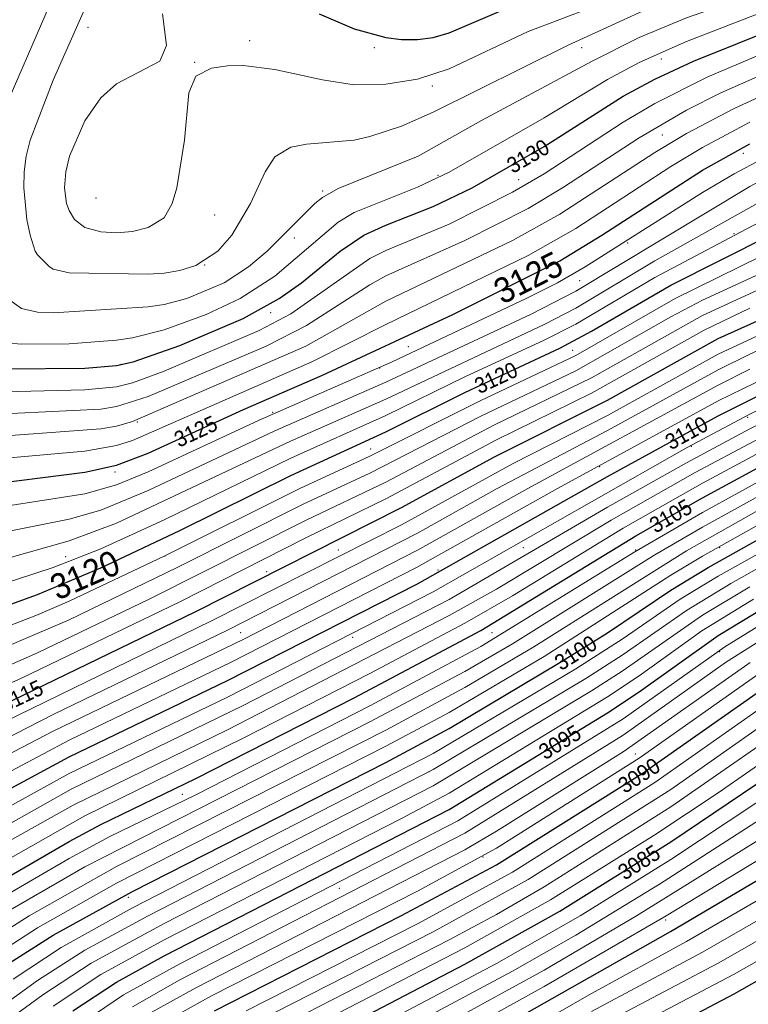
# Model space of a CAD drawing. Header units: metres. Extents: x 295850 to 310263, y 8095845 to 8104014.
# Tile 20 of 78: x 296213 to 296282, y 8096110 to 8096203. Entities that reach past the tile are written whole.
import ezdxf
from ezdxf.enums import TextEntityAlignment as Align

# ---------------------------------------------------------------- set-up
doc = ezdxf.new("R2010")
doc.units = ezdxf.units.M
for name, color, linetype, lineweight in [('C-TOPO-MAJR', 33, 'Continuous', 25), ('C-TOPO-MINR', 253, 'Continuous', 13), ('C-TOPO-PNTS', 8, 'Continuous', 9), ('C-TOPO-TEXT', 33, 'Continuous', 13), ('C-TOPO-TEXT-500', 33, 'Continuous', 13)]:
    doc.layers.add(name, color=color, linetype=linetype, lineweight=lineweight)
doc.styles.add('ARIAL', font='arial.ttf')

# ---------------------------------------------------------------- blocks, each defined once
blk = doc.blocks.new('PUNTOS_TOPOGRAFICOS')
at = {"layer": 'C-TOPO-PNTS'}
for p in [(296219.792, 8096202.634, 3133.466), (296235.096, 8096201.358, 3134.324), (296246.92, 8096200.712, 3134.704), (296266.569, 8096200.712, 3132.752), (296274.103, 8096199.631, 3130.729), (296229.893, 8096199.318, 3134.04), (296252.423, 8096197.081, 3133.833), (296274.205, 8096192.431, 3127.54), (296281.873, 8096190.698, 3124.732), (296252.95, 8096188.605, 3131.31), (296260.601, 8096188.18, 3129.492), (296242.008, 8096187.109, 3132.276), (296220.541, 8096186.453, 3135.018), (296231.806, 8096184.842, 3133.47), (296281.006, 8096183.079, 3121.31), (296239.347, 8096182.654, 3132.03), (296270.915, 8096182.197, 3124.094), (296230.845, 8096180.104, 3133.482), (296266.38, 8096178.607, 3123.824), (296237.096, 8096175.584, 3129.834), (296250.132, 8096172.372, 3124.694), (296265.703, 8096172.027, 3119.534), (296222.926, 8096170.672, 3130.428), (296247.423, 8096170.326, 3124.066), (296237.285, 8096166.137, 3124.102), (296224.468, 8096165.225, 3126.974), (296282.281, 8096165.65, 3108.896), (296246.573, 8096162.675, 3119.462), (296276.96, 8096162.925, 3108.946), (296222.359, 8096160.469, 3124.888), (296268.253, 8096160.974, 3110.95), (296243.52, 8096153.101, 3114.366), (296261.027, 8096153.322, 3108.638), (296271.67, 8096153.101, 3104.072), (296279.629, 8096153.296, 3100.906), (296217.667, 8096152.472, 3121.508), (296227.082, 8096152.534, 3119.034), (296252.95, 8096151.197, 3110.262), (296236.718, 8096151.023, 3115.188), (296234.245, 8096145.246, 3112.538), (296244.873, 8096144.82, 3108.792), (296258.051, 8096145.246, 3104.52), (296279.625, 8096143.439, 3093.742), (296271.654, 8096133.768, 3091.378), (296252.1, 8096132.068, 3098.05), (296228.719, 8096129.942, 3104.479), (296234.144, 8096124.389, 3099.014), (296257.201, 8096123.991, 3090.988), (296243.598, 8096121.015, 3093.63), (296223.618, 8096120.165, 3099.76), (296274.528, 8096118.013, 3080.704)]:
    blk.add_point(p, dxfattribs=at)
blk = doc.blocks.new('CURVAS_NIVEL')
at = {"layer": 'C-TOPO-MAJR'}
for points, elevation in [([(296241.275, 8096106.42), (296255.494, 8096113.834), (296264.494, 8096118.869), (296274.994, 8096125.428), (296288.494, 8096134.517), (296294.494, 8096138.382), (296309.311, 8096146.92), (296319.994, 8096152.544), (296331.994, 8096157.986), (296334.994, 8096158.956), (296355.994, 8096164.651), (296364.994, 8096166.625), (296372.494, 8096169.069), (296379.994, 8096171.119), (296397.439, 8096175.42), (296405.049, 8096176.92), (296411.494, 8096177.975), (296414.494, 8096178.354)], 3085), ([(296231.79, 8096109.42), (296249.494, 8096118.441), (296258.494, 8096123.257), (296272.287, 8096131.92), (296286.994, 8096142.244), (296289.994, 8096144.144), (296292.375, 8096145.42), (296298.994, 8096148.547), (296328.994, 8096164.666), (296330.494, 8096165.291), (296333.494, 8096166.285), (296339.494, 8096168.014), (296352.994, 8096172.228), (296358.994, 8096173.756), (296361.994, 8096174.724), (296369.494, 8096177.855), (296376.994, 8096180.197), (296380.302, 8096181.42), (296382.904, 8096182.92), (296387.494, 8096186.2), (296389.581, 8096187.42), (296391.994, 8096188.567), (296396.494, 8096190.011), (296412.994, 8096194.29)], 3090), ([(296218.35, 8096109.42), (296222.494, 8096112.142), (296226.994, 8096114.625), (296253.994, 8096128.501), (296268.994, 8096137.642), (296271.994, 8096139.634), (296279.494, 8096144.978), (296285.167, 8096148.42)], 3095), ([(296212.334, 8096113.92), (296216.494, 8096116.569), (296223.994, 8096120.729), (296247.994, 8096132.964), (296253.994, 8096136.181), (296264.506, 8096142.42), (296268.994, 8096145.247), (296274.994, 8096149.273), (296278.53, 8096151.42), (296286.994, 8096156.166)], 3100), ([(296208.994, 8096120.25), (296217.994, 8096125.468), (296220.994, 8096127.075), (296229.994, 8096131.443), (296244.994, 8096139.083), (296256.994, 8096145.466), (296271.7, 8096154.42), (296277.994, 8096158.028), (296283.994, 8096161.296)], 3105), ([(296210.494, 8096129.431), (296217.994, 8096133.497), (296232.994, 8096140.708), (296250.994, 8096149.894), (296268.994, 8096160.049), (296279.494, 8096165.804), (296294.494, 8096173.321), (296298.994, 8096175.841), (296303.208, 8096178.42), (296319.994, 8096189.858), (296327.494, 8096194.442), (296330.494, 8096195.96), (296342.494, 8096201.475), (296361.856, 8096211.42), (296366.494, 8096214.092), (296374.152, 8096218.92), (296379.994, 8096222.817), (296388.975, 8096229.42), (296394.994, 8096234.066), (296399.494, 8096237.146), (296414.494, 8096246.394)], 3110), ([(296210.494, 8096137.821), (296229.994, 8096147.271), (296249.494, 8096157.103), (296258.306, 8096161.92), (296268.994, 8096167.297), (296279.494, 8096173.125), (296288.494, 8096177.183), (296290.941, 8096178.42), (296295.785, 8096181.42), (296307.994, 8096189.907), (296315.475, 8096194.92), (296324.494, 8096200.492), (296328.994, 8096203.092), (296342.494, 8096210.002), (296353.692, 8096215.92), (296364.994, 8096222.468), (296375.494, 8096229.532), (296384.494, 8096236.147), (296394.994, 8096244.955), (296403.994, 8096252.249), (296406.994, 8096254.253), (296414.494, 8096258.517)], 3115), ([(296205.994, 8096145.628), (296214.994, 8096148.862), (296220.994, 8096151.398), (296228.494, 8096154.945), (296238.994, 8096160.146), (296247.994, 8096164.274), (296255.494, 8096168.016), (296264.494, 8096172.231), (296267.494, 8096173.832), (296274.994, 8096178.2), (296284.426, 8096182.92)], 3120), ([(296208.994, 8096159.127), (296219.494, 8096160.456), (296222.494, 8096161.132), (296225.494, 8096162.273), (296234.536, 8096166.42), (296241.994, 8096169.661), (296254.347, 8096175.42), (296264.494, 8096180.487), (296268.478, 8096182.92), (296277.994, 8096189.103), (296282.494, 8096191.599)], 3125), ([(296211.994, 8096170.266), (296219.494, 8096170.326), (296222.494, 8096170.577), (296224.058, 8096170.92), (296228.494, 8096172.486), (296234.494, 8096175.044), (296237.898, 8096176.92), (296240.006, 8096178.42), (296243.68, 8096181.42), (296245.913, 8096182.92), (296247.994, 8096183.877), (296252.494, 8096185.635), (296256.19, 8096187.42), (296262.994, 8096191.337), (296270.494, 8096196.107), (296273.494, 8096197.715), (296277.167, 8096199.42), (296285.494, 8096202.783)], 3130), ([(296241.684, 8096203.92), (296244.994, 8096202.47), (296247.994, 8096201.667), (296249.494, 8096201.477), (296250.994, 8096201.462), (296252.494, 8096201.664), (296253.994, 8096202.096), (296259.994, 8096204.652)], 3135), ([(296248.474, 8096101.92), (296274.99, 8096116.92), (296290.238, 8096125.92)], 3080), ([(296272.268, 8096106.42), (296280.994, 8096111.021), (296304.994, 8096124.607)], 3075)]:
    blk.add_lwpolyline(points, dxfattribs=dict(at, elevation=elevation))
at = {"layer": 'C-TOPO-MINR'}
for points, elevation in [([(296245.006, 8096103.42), (296262.994, 8096113.28), (296271.766, 8096118.42), (296286.994, 8096127.907), (296300.353, 8096136.42), (296312.485, 8096143.92), (296318.494, 8096147.326), (296321.494, 8096148.859), (296324.494, 8096150.211), (296333.494, 8096153.754), (296337.994, 8096155.049), (296355.994, 8096159.263), (296361.994, 8096160.451), (296367.994, 8096161.449), (296370.994, 8096161.799), (296373.994, 8096161.8), (296376.994, 8096161.494), (296399.494, 8096157.958), (296402.494, 8096157.637), (296407.236, 8096157.42), (296408.494, 8096157.224), (296409.994, 8096156.69), (296411.494, 8096155.814), (296412.994, 8096154.68)], 3082), ([(296244.608, 8096104.92), (296259.994, 8096113.172), (296265.994, 8096116.591), (296273.938, 8096121.42), (296297.245, 8096136.42), (296309.494, 8096143.897), (296317.672, 8096148.42), (296322.994, 8096151.03), (296331.994, 8096154.789), (296336.494, 8096156.249), (296355.994, 8096161.173), (296364.994, 8096163.027), (296372.494, 8096164.779), (296375.494, 8096165.317), (296379.994, 8096165.702), (296382.994, 8096165.573), (296394.994, 8096163.771), (296397.994, 8096163.471), (296400.994, 8096163.469), (296408.494, 8096164.339), (296409.994, 8096164.383), (296411.494, 8096164.211), (296412.994, 8096163.716)], 3083), ([(296243.494, 8096105.977), (296258.494, 8096113.903), (296266.406, 8096118.42), (296274.994, 8096123.767), (296288.494, 8096132.686), (296296.655, 8096137.92), (296309.351, 8096145.42), (296316.994, 8096149.552), (296322.994, 8096152.493), (296331.994, 8096156.387), (296334.994, 8096157.395), (296355.994, 8096162.944), (296364.994, 8096164.861), (296373.994, 8096167.431), (296379.994, 8096168.791), (296382.994, 8096169.299), (296385.994, 8096169.555), (296388.994, 8096169.523), (296393.494, 8096169.227), (296396.494, 8096169.296), (296411.494, 8096171.349), (296412.994, 8096171.395)], 3084), ([(296240.494, 8096107.64), (296255.494, 8096115.382), (296263.594, 8096119.92), (296273.494, 8096126.107), (296279.494, 8096130.088), (296288.494, 8096136.316), (296295.824, 8096140.92), (296301.994, 8096144.167), (296309.345, 8096148.42), (296315.494, 8096151.694), (296321.494, 8096154.735), (296330.494, 8096158.986), (296334.674, 8096160.42), (296354.494, 8096165.934), (296364.994, 8096168.408), (296372.494, 8096171.042), (296385.994, 8096174.944), (296391.994, 8096177.643), (296394.994, 8096178.724), (296409.491, 8096182.92), (296415.994, 8096184.503)], 3086), ([(296237.987, 8096107.92), (296253.994, 8096116.135), (296258.494, 8096118.553), (296262.994, 8096121.156), (296274.994, 8096128.742), (296288.494, 8096138.095), (296292.994, 8096140.983), (296295.591, 8096142.42), (296300.494, 8096144.858), (296307.994, 8096149.134), (296315.494, 8096153.139), (296330.494, 8096160.597), (296333.494, 8096161.639), (296354.494, 8096167.608), (296363.494, 8096169.742), (296370.994, 8096172.522), (296381.494, 8096175.587), (296384.494, 8096176.595), (296385.994, 8096177.263), (296390.494, 8096179.947), (296391.994, 8096180.711), (296394.994, 8096181.854), (296408.328, 8096185.92), (296423.494, 8096190.05)], 3087), ([(296237.494, 8096109.264), (296252.494, 8096116.899), (296261.494, 8096121.853), (296274.994, 8096130.404), (296288.494, 8096139.856), (296292.575, 8096142.42), (296300.494, 8096146.359), (296309.531, 8096151.42), (296328.994, 8096161.535), (296330.494, 8096162.189), (296333.494, 8096163.195), (296340.994, 8096165.272), (296354.494, 8096169.286), (296360.494, 8096170.685), (296363.494, 8096171.555), (296370.994, 8096174.476), (296379.994, 8096177.127), (296382.994, 8096178.162), (296384.494, 8096178.867), (296385.994, 8096179.76), (296390.494, 8096182.844), (296393.494, 8096184.228), (296398.977, 8096185.92), (296417.494, 8096190.999)], 3088), ([(296234.782, 8096109.42), (296250.994, 8096117.669), (296259.994, 8096122.553), (296273.494, 8096131.067), (296287.518, 8096140.92), (296291.494, 8096143.427), (296298.994, 8096147.062), (296309.494, 8096152.823), (296328.994, 8096163.119), (296331.994, 8096164.284), (296340.994, 8096166.866), (296352.994, 8096170.537), (296361.994, 8096172.873), (296370.994, 8096176.431), (296378.494, 8096178.662), (296381.494, 8096179.72), (296382.994, 8096180.452), (296384.494, 8096181.376), (296388.994, 8096184.643), (296391.312, 8096185.92), (296393.494, 8096186.804), (296396.494, 8096187.712), (296415.994, 8096192.882)], 3089), ([(296226.288, 8096107.92), (296231.494, 8096110.826), (296250.994, 8096120.769), (296258.494, 8096124.844), (296271.994, 8096133.355), (296284.86, 8096142.42)], 3091), ([(296225.494, 8096109.09), (296229.994, 8096111.589), (296255.494, 8096124.687), (296258.494, 8096126.439), (296270.494, 8096133.97), (296282.512, 8096142.42)], 3092), ([(296223.994, 8096109.806), (296228.494, 8096112.347), (296255.494, 8096126.243), (296270.494, 8096135.537), (296280.202, 8096142.42), (296287.282, 8096146.92), (296289.994, 8096148.43), (296297.494, 8096152.147), (296312.494, 8096160.038), (296327.494, 8096168.445), (296330.494, 8096169.789), (296333.494, 8096170.898), (296349.994, 8096176.373), (296356.787, 8096178.42), (296358.994, 8096179.214), (296367.994, 8096183.127), (296375.494, 8096185.941), (296382.994, 8096190.309), (296391.994, 8096195.116), (296394.994, 8096196.238), (296409.994, 8096200.172), (296412.994, 8096201.158)], 3093), ([(296218.718, 8096107.92), (296223.144, 8096110.92), (296228.494, 8096113.876), (296254.821, 8096127.42), (296270.494, 8096137.082), (296280.136, 8096143.92), (296285.494, 8096147.244)], 3094), ([(296216.494, 8096109.855), (296220.994, 8096112.849), (296226.994, 8096116.152), (296249.494, 8096127.635), (296253.994, 8096130.05), (296268.994, 8096139.162), (296271.994, 8096141.165), (296277.934, 8096145.42), (296282.833, 8096148.42)], 3096), ([(296204.494, 8096102.893), (296215.518, 8096110.92), (296220.102, 8096113.92), (296226.994, 8096117.678), (296252.494, 8096130.749), (296267.494, 8096139.733), (296270.494, 8096141.664), (296277.994, 8096146.904), (296282.494, 8096149.59)], 3097), ([(296204.494, 8096104.682), (296214.994, 8096112.298), (296219.494, 8096115.148), (296225.494, 8096118.429), (296252.494, 8096132.284), (296266.967, 8096140.92), (296270.494, 8096143.186), (296276.494, 8096147.367), (296280.697, 8096149.92), (296288.494, 8096154.297)], 3098), ([(296212.686, 8096112.42), (296217.247, 8096115.42), (296223.994, 8096119.181), (296252.494, 8096133.816), (296265.994, 8096141.829), (296270.494, 8096144.708), (296275.9, 8096148.42), (296279.494, 8096150.599), (296286.994, 8096154.825)], 3099), ([(296210.494, 8096114.374), (296214.994, 8096117.284), (296222.494, 8096121.502), (296247.994, 8096134.495), (296253.994, 8096137.703), (296262.994, 8096142.999), (296274.994, 8096150.706), (296277.994, 8096152.492), (296285.494, 8096156.7)], 3101), ([(296209.486, 8096115.42), (296214.202, 8096118.42), (296222.494, 8096123.082), (296247.994, 8096136.027), (296255.494, 8096140.066), (296262.034, 8096143.92), (296276.494, 8096153.009), (296284.331, 8096157.42), (296295.994, 8096163.513), (296306.494, 8096169.242), (296328.994, 8096182.876), (296331.994, 8096184.287), (296340.994, 8096187.692), (296346.994, 8096190.156), (296355.994, 8096194.517), (296366.494, 8096199.292), (296375.494, 8096204.54), (296382.994, 8096208.627), (296391.994, 8096214.625), (296394.994, 8096216.041), (296400.994, 8096217.947), (296403.156, 8096218.92), (296405.81, 8096220.42), (296423.494, 8096231.178)], 3102), ([(296211.994, 8096118.729), (296219.494, 8096123.061), (296246.494, 8096136.788), (296255.494, 8096141.586), (296259.994, 8096144.188), (296273.494, 8096152.634), (296277.994, 8096155.258), (296285.494, 8096159.396), (296297.494, 8096165.664), (296307.01, 8096170.92), (296314.469, 8096175.42), (296325.994, 8096182.691), (296328.994, 8096184.435), (296331.994, 8096185.853), (296345.494, 8096191.148), (296355.994, 8096196.275), (296366.494, 8096201.115), (296375.494, 8096206.465), (296382.994, 8096210.688), (296391.994, 8096216.791), (296394.994, 8096218.241), (296399.494, 8096219.748), (296402.494, 8096221.133), (296423.494, 8096233.862)], 3103), ([(296211.245, 8096119.92), (296217.994, 8096123.837), (296221.852, 8096125.92), (296229.994, 8096129.9), (296246.494, 8096138.321), (296256.994, 8096143.947), (296271.599, 8096152.92), (296277.994, 8096156.643), (296284.886, 8096160.42)], 3104), ([(296208.063, 8096121.42), (296219.494, 8096127.898), (296234.494, 8096135.253), (296246.494, 8096141.393), (296255.494, 8096146.155), (296259.994, 8096148.747), (296270.494, 8096155.144), (296277.994, 8096159.414), (296283.994, 8096162.644), (296292.994, 8096167.258), (296301.994, 8096172.146), (296309.988, 8096176.92), (296322.994, 8096185.485), (296328.994, 8096189.09), (296331.994, 8096190.503), (296343.994, 8096195.447), (296355.994, 8096201.52), (296364.994, 8096205.802), (296367.994, 8096207.531), (296381.494, 8096215.871), (296391.994, 8096223.256), (296399.494, 8096227.261), (296421.994, 8096240.902)], 3106), ([(296187.994, 8096108.776), (296196.994, 8096115.877), (296201.494, 8096119.125), (296204.982, 8096121.42), (296218.392, 8096128.92), (296232.994, 8096136.039), (296253.994, 8096146.867), (296258.494, 8096149.387), (296269.358, 8096155.92), (296277.308, 8096160.42), (296282.889, 8096163.42), (296292.994, 8096168.579), (296300.094, 8096172.42), (296307.691, 8096176.92), (296322.994, 8096187.059), (296328.994, 8096190.63), (296331.994, 8096192.036), (296343.994, 8096197.125), (296355.994, 8096203.259), (296364.994, 8096207.637), (296379.994, 8096216.879), (296391.994, 8096225.386), (296423.494, 8096244.272)], 3107), ([(296210.494, 8096126.1), (296218.196, 8096130.42), (296234.494, 8096138.344), (296253.994, 8096148.392), (296268.994, 8096157.152), (296276.494, 8096161.366), (296282.494, 8096164.58), (296292.994, 8096169.894), (296298.994, 8096173.139), (296306.494, 8096177.613), (296321.494, 8096187.672), (296325.994, 8096190.486), (296328.534, 8096191.92), (296331.994, 8096193.568), (296342.494, 8096198.092), (296364.994, 8096209.481), (296373.074, 8096214.42), (296379.994, 8096218.852), (296390.494, 8096226.454), (296396.494, 8096230.489), (296418.994, 8096244.132)], 3108), ([(296210.494, 8096127.764), (296217.994, 8096131.911), (296232.994, 8096139.147), (296252.494, 8096149.13), (296276.494, 8096162.771), (296282.494, 8096165.961), (296291.494, 8096170.428), (296297.494, 8096173.635), (296300.632, 8096175.42), (296305.484, 8096178.42), (296319.994, 8096188.274), (296327.494, 8096192.901), (296330.494, 8096194.428), (296342.494, 8096199.777), (296361.994, 8096209.69), (296366.494, 8096212.227), (296379.394, 8096220.42), (296394.994, 8096231.807), (296400.994, 8096235.705), (296418.994, 8096246.564)], 3109), ([(296210.494, 8096131.1), (296217.994, 8096135.076), (296233.281, 8096142.42), (296250.905, 8096151.42), (296264.277, 8096158.92), (296279.494, 8096167.242), (296289.994, 8096172.334), (296294.494, 8096174.661), (296300.902, 8096178.42), (296318.435, 8096190.42), (296325.994, 8096195.129), (296328.994, 8096196.772), (296340.999, 8096202.42), (296360.494, 8096212.498), (296366.494, 8096215.955), (296373.486, 8096220.42), (296378.021, 8096223.42), (296381.494, 8096225.897), (296388.994, 8096231.468), (296396.494, 8096237.421), (296400.994, 8096240.514), (296412.994, 8096247.977)], 3111), ([(296208.994, 8096132.036), (296216.494, 8096135.92), (296234.494, 8096144.62), (296250.994, 8096153.061), (296261.45, 8096158.92), (296279.494, 8096168.702), (296282.494, 8096170.219)], 3112), ([(296210.494, 8096134.446), (296216.494, 8096137.505), (296232.994, 8096145.476), (296250.994, 8096154.673), (296258.559, 8096158.92), (296268.994, 8096164.402), (296279.494, 8096170.176), (296282.494, 8096171.663), (296289.994, 8096175.062), (296292.994, 8096176.612), (296298.47, 8096179.92), (296311.375, 8096188.92), (296318.494, 8096193.644), (296324.494, 8096197.344), (296328.994, 8096199.879), (296339.494, 8096205.047), (296357.438, 8096214.42), (296366.494, 8096219.674), (296375.494, 8096225.622), (296385.994, 8096233.228), (296396.494, 8096241.879), (296402.494, 8096246.381), (296408.494, 8096250.279), (296417.494, 8096255.277)], 3113), ([(296210.494, 8096136.126), (296231.494, 8096146.365), (296249.494, 8096155.49), (296259.994, 8096161.261), (296268.994, 8096165.849), (296279.494, 8096171.653), (296291.494, 8096177.239), (296294.494, 8096178.979), (296298.275, 8096181.42), (296307.994, 8096188.255), (296315.682, 8096193.42), (296324.494, 8096198.911), (296328.994, 8096201.469), (296340.994, 8096207.521), (296356.888, 8096215.92), (296366.494, 8096221.54), (296375.997, 8096227.92), (296385.994, 8096235.274), (296396.494, 8096244.049), (296403.994, 8096249.841), (296407.135, 8096251.92), (296415.994, 8096256.903)], 3114), ([(296199.994, 8096134.937), (296213.494, 8096140.938), (296228.494, 8096148.189), (296240.494, 8096154.284), (296247.994, 8096157.929), (296258.494, 8096163.546), (296267.494, 8096167.952), (296278.164, 8096173.92), (296282.494, 8096176.005)], 3116), ([(296199.994, 8096136.732), (296214.994, 8096143.349), (296225.57, 8096148.42), (296240.473, 8096155.92), (296247.994, 8096159.534), (296258.235, 8096164.92), (296267.494, 8096169.401), (296277.994, 8096175.308), (296288.494, 8096180.151)], 3117), ([(296207.494, 8096141.978), (296217.994, 8096146.474), (296228.239, 8096151.42), (296240.174, 8096157.42), (296246.494, 8096160.386), (296256.994, 8096165.789), (296265.994, 8096170.078), (296274.994, 8096175.201), (296277.994, 8096176.777), (296285.494, 8096180.225)], 3118), ([(296207.494, 8096144.029), (296214.994, 8096146.941), (296217.994, 8096148.246), (296226.994, 8096152.505), (296239.873, 8096158.92), (296246.494, 8096161.981), (296256.994, 8096167.271), (296265.994, 8096171.533), (296275.405, 8096176.92), (296287.612, 8096182.92)], 3119), ([(296248.005, 8096103.42), (296262.994, 8096111.712), (296274.572, 8096118.42), (296289.402, 8096127.42)], 3081), ([(296204.494, 8096147.515), (296216.494, 8096151.423), (296220.994, 8096153.19), (296226.994, 8096155.944), (296238.994, 8096161.793), (296247.994, 8096165.829), (296255.494, 8096169.492), (296262.994, 8096172.973), (296265.994, 8096174.493), (296273.494, 8096178.911), (296283.88, 8096184.42)], 3121), ([(296204.494, 8096150.127), (296217.994, 8096153.965), (296222.494, 8096155.626), (296238.96, 8096163.42), (296247.994, 8096167.392), (296262.994, 8096174.472), (296265.994, 8096176.023), (296273.494, 8096180.486), (296289.994, 8096189.768), (296309.097, 8096202.42), (296318.991, 8096208.42), (296327.494, 8096213.874), (296339.494, 8096220.526), (296351.494, 8096228.199), (296360.494, 8096233.042), (296372.494, 8096240.991), (296375.494, 8096243.15), (296383.99, 8096250.42), (296393.494, 8096259.951), (296397.994, 8096264.117), (296415.994, 8096277.217)], 3122), ([(296211.994, 8096154.811), (296217.994, 8096156.02), (296220.994, 8096156.879), (296225.494, 8096158.734), (296237.494, 8096164.396), (296247.994, 8096168.985), (296261.718, 8096175.42), (296265.994, 8096177.636), (296282.494, 8096187.549), (296289.994, 8096191.596), (296292.994, 8096193.462), (296307.994, 8096203.393), (296318.494, 8096209.768), (296327.494, 8096215.542), (296338.682, 8096221.92), (296351.494, 8096230.138), (296360.494, 8096234.929), (296370.994, 8096241.76), (296374.675, 8096244.42), (296382.994, 8096251.664), (296391.994, 8096260.859), (296396.494, 8096265.144), (296399.494, 8096267.542), (296414.494, 8096278.608)], 3123), ([(296211.994, 8096157.258), (296219.494, 8096158.417), (296222.494, 8096159.274), (296225.494, 8096160.501), (296235.994, 8096165.382), (296248.599, 8096170.92), (296261.315, 8096176.92), (296264.284, 8096178.42), (296266.879, 8096179.92), (296277.994, 8096186.959), (296280.994, 8096188.736), (296291.494, 8096194.312)], 3124), ([(296211.994, 8096161.791), (296219.494, 8096162.471), (296222.494, 8096162.988), (296223.994, 8096163.457), (296241.003, 8096170.92), (296247.994, 8096174.453), (296261.494, 8096180.995), (296265.994, 8096183.546), (296274.994, 8096189.441), (296277.994, 8096191.244), (296282.494, 8096193.628)], 3126), ([(296208.994, 8096163.683), (296220.994, 8096164.571), (296222.494, 8096164.833), (296223.994, 8096165.261), (296240.438, 8096172.42), (296247.994, 8096176.68), (296259.994, 8096182.415), (296264.494, 8096184.91), (296273.494, 8096190.759), (296276.494, 8096192.567), (296280.994, 8096194.941), (296289.994, 8096199.079)], 3127), ([(296210.494, 8096165.922), (296220.994, 8096166.449), (296222.494, 8096166.675), (296225.494, 8096167.623), (296236.676, 8096172.42), (296240.494, 8096174.361), (296246.494, 8096178.229), (296247.994, 8096179.069), (296255.494, 8096182.413), (296261.494, 8096185.465), (296264.749, 8096187.42), (296271.994, 8096192.161), (296276.494, 8096194.775), (296279.752, 8096196.42), (296288.494, 8096200.258)], 3128), ([(296210.494, 8096168.061), (296219.494, 8096168.285), (296222.494, 8096168.557), (296223.994, 8096168.93), (296226.994, 8096170.045), (296235.994, 8096173.88), (296238.994, 8096175.478), (296246.494, 8096180.731), (296247.994, 8096181.485), (296253.994, 8096183.972), (296259.994, 8096186.997), (296262.994, 8096188.751), (296270.494, 8096193.648), (296273.494, 8096195.414), (296278.504, 8096197.92), (296288.494, 8096202.184)], 3129), ([(296211.994, 8096172.722), (296213.494, 8096172.604), (296217.994, 8096172.641), (296222.494, 8096172.969), (296223.994, 8096173.211), (296226.994, 8096173.955), (296230.975, 8096175.42), (296234.217, 8096176.92), (296237.494, 8096179.031), (296243.494, 8096184.146), (296244.994, 8096185.068), (296250.994, 8096187.489), (296253.994, 8096188.907), (296262.994, 8096194.064), (296268.994, 8096197.698), (296271.994, 8096199.287), (296276.494, 8096201.289), (296286.994, 8096205.376)], 3131), ([(296247.935, 8096295.42), (296247.24, 8096290.92), (296246.12, 8096286.42), (296244.215, 8096280.42), (296236.672, 8096260.92), (296234.047, 8096253.42), (296232.757, 8096248.92), (296229.994, 8096236.591), (296227.326, 8096227.92), (296225.853, 8096224.92), (296221.331, 8096217.42), (296219.494, 8096213.84), (296217.994, 8096210.103), (296215.799, 8096203.92), (296211.91, 8096194.92)], 3132), ([(296212.155, 8096176.92), (296213.494, 8096175.989), (296214.994, 8096175.617), (296216.494, 8096175.558), (296225.494, 8096176.127), (296226.994, 8096176.36), (296229.147, 8096176.92), (296232.687, 8096178.42), (296234.982, 8096179.92), (296236.76, 8096181.42), (296241.267, 8096185.92), (296241.994, 8096186.503), (296243.494, 8096187.354), (296251.074, 8096190.42), (296256.994, 8096193.766), (296267.56, 8096199.42), (296271.994, 8096201.648), (296276.494, 8096203.533), (296282.494, 8096205.638)], 3132), ([(296221.918, 8096209.92), (296216.494, 8096197.609), (296214.301, 8096191.92), (296213.925, 8096190.42), (296213.734, 8096188.92), (296213.713, 8096187.42), (296214.002, 8096184.42), (296214.298, 8096182.92), (296214.797, 8096181.42), (296214.994, 8096181.056), (296216.131, 8096179.92), (296216.494, 8096179.707), (296217.994, 8096179.361), (296225.494, 8096179.243), (296226.994, 8096179.317), (296228.494, 8096179.565), (296229.994, 8096180.063), (296232.077, 8096181.42), (296233.425, 8096182.92), (296235.175, 8096185.92), (296236.561, 8096188.92), (296237.494, 8096190.352), (296238.994, 8096191.256), (296240.494, 8096191.548), (296244.994, 8096191.938), (296246.494, 8096192.29), (296249.494, 8096193.258), (296252.494, 8096194.571), (296265.216, 8096200.92), (296273.494, 8096204.71)], 3133), ([(296226.859, 8096203.92), (296227.217, 8096200.92), (296226.58, 8096199.42), (296222.494, 8096197.287), (296220.994, 8096195.951), (296219.494, 8096193.778), (296218.022, 8096190.42), (296217.677, 8096188.92), (296217.569, 8096187.42), (296217.752, 8096185.92), (296217.994, 8096185.268), (296218.52, 8096184.42), (296219.494, 8096183.669), (296220.994, 8096183.241), (296222.494, 8096183.154), (296223.994, 8096183.269), (296225.494, 8096183.649), (296226.994, 8096184.582), (296227.778, 8096185.92), (296228.21, 8096187.42), (296228.919, 8096191.92), (296229.358, 8096196.42), (296229.994, 8096198.004), (296231.494, 8096198.771), (296232.994, 8096198.991), (296234.494, 8096198.999), (296237.494, 8096198.63), (296241.994, 8096197.657), (296244.994, 8096197.192), (296247.994, 8096197.246), (296250.994, 8096197.73), (296253.994, 8096198.694), (296261.494, 8096202.228), (296267.494, 8096204.512)], 3134), ([(296249.494, 8096100.721), (296267.494, 8096111.052), (296276.494, 8096115.969), (296291.494, 8096124.676)], 3079), ([(296267.494, 8096109.355), (296277.994, 8096114.959), (296294.428, 8096124.42)], 3078), ([(296268.137, 8096107.92), (296279.482, 8096113.92), (296295.255, 8096122.92)], 3077), ([(296270.494, 8096107.355), (296280.994, 8096112.893), (296296.049, 8096121.42)], 3076)]:
    blk.add_lwpolyline(points, dxfattribs=dict(at, elevation=elevation))
at = {"layer": 'C-TOPO-TEXT', "style": 'ARIAL', "width": 0.9}
for s, rotation, p in [('3125', 26.81328, (296261.494, 8096178.911)), ('3120', 23.54668, (296219.494, 8096150.729))]:
    blk.add_text(s, height=2.4, rotation=rotation, dxfattribs=at).set_placement(p, align=Align.MIDDLE_CENTER)
at = {"layer": 'C-TOPO-TEXT-500', "style": 'ARIAL', "width": 0.9}
for s, rotation, p in [('3130', 29.92311, (296261.477, 8096190.42)), ('3120', 25.15117, (296258.446, 8096169.42)), ('3125', 24.91072, (296229.994, 8096164.337)), ('3110', 28.6573, (296276.494, 8096164.186)), ('3105', 29.72615, (296274.994, 8096156.324)), ('3100', 31.94738, (296265.994, 8096143.348)), ('3115', 25.72703, (296213.494, 8096139.263)), ('3095', 31.32481, (296264.494, 8096134.88)), ('3090', 32.85702, (296271.994, 8096131.727)), ('3085', 32.40072, (296271.994, 8096123.493))]:
    blk.add_text(s, height=1.5, rotation=rotation, dxfattribs=at).set_placement(p, align=Align.MIDDLE_CENTER)

msp = doc.modelspace()

# ---------------------------------------------------------------- block references
at = {"layer": 'C-TOPO-MAJR'}
msp.add_blockref('CURVAS_NIVEL', (0, 0), dxfattribs=at)
at = {"layer": 'C-TOPO-PNTS'}
msp.add_blockref('PUNTOS_TOPOGRAFICOS', (0, 0), dxfattribs=at)

doc.saveas('drawing.dxf')
